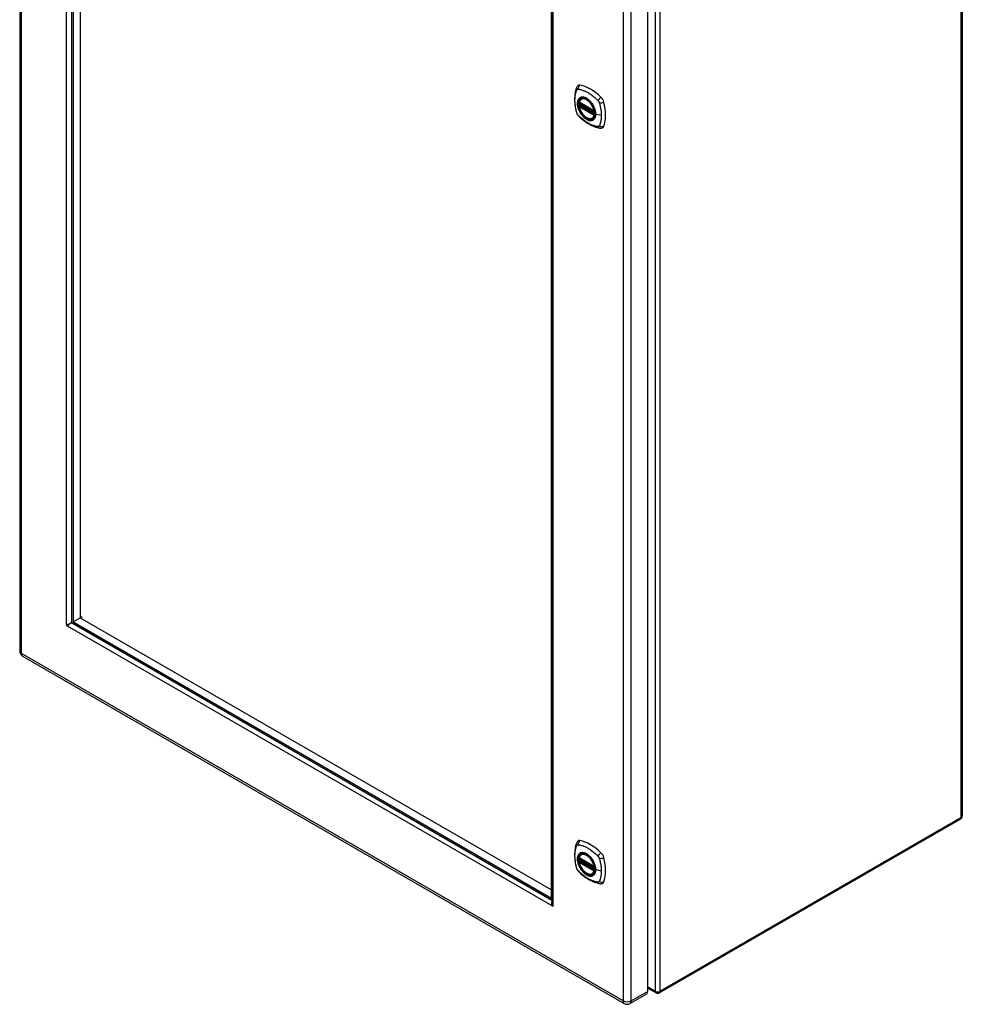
# Model space of a CAD drawing. Header units: inches. Extents: x 23 to 211, y 16 to 130.
# Tile 10 of 11: x 185 to 211, y 53 to 80. Entities that reach past the tile are written whole.
import ezdxf

# ---------------------------------------------------------------- set-up
doc = ezdxf.new("R2010")
doc.units = ezdxf.units.IN
doc.header["$MEASUREMENT"] = 0
doc.layers.add('Visible Edges(ANSI)', color=7, linetype='Continuous', lineweight=25)
doc.layers.add('Visible Tangent Edges(ANSI)', color=7, linetype='Continuous', lineweight=25)

msp = doc.modelspace()

# ---------------------------------------------------------------- linework, layer by layer
at = {"layer": 'Visible Edges(ANSI)'}
for p, q in [((184.859, 111.146), (184.859, 62.58)), ((186.299, 108.742), (186.299, 63.406)), ((186.341, 108.711), (186.341, 63.389)), ((186.536, 108.598), (186.536, 63.502)), ((210.998, 106.835), (210.998, 58.007)), ((202.271, 101.708), (202.271, 53.142)), ((199.604, 55.732), (199.604, 101.053)), ((199.616, 101.055), (199.616, 55.6)), ((200.433, 77.888), (200.443, 77.894)), ((200.377, 77.784), (200.791, 77.545)), ((200.377, 77.689), (200.39, 77.697)), ((200.396, 77.708), (200.396, 77.711)), ((200.402, 77.723), (200.442, 77.746)), ((200.746, 77.346), (200.756, 77.352)), ((186.299, 63.38), (186.303, 63.386)), ((186.319, 63.358), (186.311, 63.358)), ((186.334, 63.345), (199.61, 55.68)), ((186.341, 63.389), (186.536, 63.502)), ((186.341, 63.389), (199.604, 55.732)), ((186.536, 63.502), (186.591, 63.534)), ((186.536, 63.502), (199.604, 55.957)), ((184.94, 62.44), (201.625, 52.807)), ((210.948, 57.922), (202.603, 53.103)), ((200.377, 56.84), (200.791, 56.601)), ((200.402, 56.778), (200.442, 56.802)), ((200.433, 56.943), (200.443, 56.949)), ((200.377, 56.744), (200.39, 56.752)), ((200.396, 56.764), (200.396, 56.766)), ((200.746, 56.401), (200.756, 56.407)), ((199.645, 55.526), (199.621, 55.512)), ((202.271, 53.238), (202.504, 53.103)), ((202.237, 53.068), (201.786, 52.807))]:
    msp.add_line(p, q, dxfattribs=at)
at = {"layer": 'Visible Edges(ANSI)', "flags": 128}
for points in [[(200.299, 78.198), (200.292, 78.176), (200.285, 78.157), (200.28, 78.138), (200.275, 78.12), (200.271, 78.101), (200.267, 78.081), (200.259, 78.041), (200.254, 78.001), (200.25, 77.959), (200.247, 77.917), (200.246, 77.874), (200.247, 77.83), (200.25, 77.786), (200.254, 77.742), (200.259, 77.697), (200.266, 77.652), (200.274, 77.606), (200.284, 77.561), (200.289, 77.538), (200.292, 77.526), (200.296, 77.512)], [(200.337, 78.254), (200.324, 78.24), (200.314, 78.226), (200.306, 78.212), (200.299, 78.198)], [(200.371, 77.797), (200.375, 77.812), (200.38, 77.826), (200.387, 77.839), (200.394, 77.851), (200.402, 77.862), (200.412, 77.872), (200.422, 77.881), (200.433, 77.888)], [(200.686, 77.808), (200.704, 77.786), (200.722, 77.762), (200.739, 77.738), (200.754, 77.712), (200.769, 77.686), (200.782, 77.659), (200.793, 77.632), (200.803, 77.605)], [(200.746, 77.346), (200.734, 77.34), (200.722, 77.336), (200.71, 77.333), (200.696, 77.331), (200.683, 77.33), (200.669, 77.331), (200.655, 77.333), (200.64, 77.337), (200.626, 77.341), (200.611, 77.347), (200.596, 77.354), (200.582, 77.362), (200.567, 77.371), (200.552, 77.381), (200.538, 77.393), (200.524, 77.405), (200.51, 77.418), (200.497, 77.432), (200.484, 77.446), (200.471, 77.462), (200.459, 77.478), (200.447, 77.494), (200.436, 77.511), (200.426, 77.529), (200.416, 77.547), (200.407, 77.565), (200.399, 77.584), (200.392, 77.602), (200.385, 77.621), (200.38, 77.64), (200.375, 77.658), (200.371, 77.676)], [(200.39, 77.697), (200.393, 77.699), (200.395, 77.702), (200.396, 77.706), (200.396, 77.708)], [(200.296, 77.512), (200.3, 77.498), (200.306, 77.485), (200.311, 77.473), (200.318, 77.46), (200.325, 77.449), (200.333, 77.437), (200.342, 77.426), (200.352, 77.416)], [(200.352, 77.416), (200.362, 77.406), (200.371, 77.397), (200.388, 77.38), (200.422, 77.35), (200.458, 77.32), (200.493, 77.291), (200.53, 77.264), (200.566, 77.238), (200.603, 77.214), (200.64, 77.192), (200.678, 77.171), (200.716, 77.152), (200.754, 77.135), (200.792, 77.119), (200.83, 77.105), (200.868, 77.094), (200.907, 77.084), (200.926, 77.08), (200.936, 77.078), (200.947, 77.076)], [(200.947, 77.076), (200.963, 77.074), (200.979, 77.074), (200.997, 77.076), (201.015, 77.08)], [(186.163, 63.313), (186.168, 63.314), (186.173, 63.314), (186.178, 63.315), (186.183, 63.316), (186.189, 63.317), (186.195, 63.318), (186.201, 63.32), (186.207, 63.322), (186.213, 63.324), (186.219, 63.326), (186.225, 63.328), (186.232, 63.331), (186.238, 63.334), (186.244, 63.337), (186.25, 63.34), (186.256, 63.344), (186.262, 63.348), (186.268, 63.352), (186.274, 63.356), (186.279, 63.36), (186.284, 63.365), (186.289, 63.37), (186.294, 63.375), (186.299, 63.38)], [(186.311, 63.358), (186.305, 63.356), (186.298, 63.355), (186.291, 63.353), (186.285, 63.351), (186.278, 63.348), (186.272, 63.345), (186.265, 63.342), (186.259, 63.339), (186.253, 63.336), (186.247, 63.332), (186.241, 63.328), (186.236, 63.324), (186.23, 63.32), (186.225, 63.316), (186.22, 63.312), (186.215, 63.307), (186.211, 63.303), (186.206, 63.299), (186.202, 63.294), (186.199, 63.29), (186.195, 63.286), (186.192, 63.282), (186.189, 63.277), (186.186, 63.273)], [(186.159, 63.313), (186.159, 63.313), (186.159, 63.313), (186.159, 63.313), (186.159, 63.313), (186.159, 63.313), (186.159, 63.313), (186.16, 63.313), (186.16, 63.313), (186.16, 63.313), (186.16, 63.313), (186.16, 63.313), (186.161, 63.313), (186.161, 63.313), (186.161, 63.313), (186.161, 63.313), (186.162, 63.313), (186.162, 63.313), (186.162, 63.313), (186.162, 63.313), (186.162, 63.313), (186.163, 63.313), (186.163, 63.313), (186.163, 63.313), (186.163, 63.313)], [(186.186, 63.273), (186.186, 63.273), (186.186, 63.273), (186.186, 63.273), (186.186, 63.273), (186.186, 63.273), (186.185, 63.273), (186.185, 63.273), (186.185, 63.272), (186.185, 63.272), (186.185, 63.272), (186.185, 63.272), (186.185, 63.272), (186.184, 63.271), (186.184, 63.271), (186.184, 63.271), (186.184, 63.271), (186.184, 63.271), (186.184, 63.271), (186.184, 63.271), (186.184, 63.27), (186.183, 63.27), (186.183, 63.27), (186.183, 63.27), (186.183, 63.27)], [(200.299, 57.253), (200.292, 57.232), (200.285, 57.212), (200.28, 57.193), (200.275, 57.175), (200.271, 57.156), (200.267, 57.137), (200.259, 57.097), (200.254, 57.056), (200.25, 57.014), (200.247, 56.972), (200.246, 56.929), (200.247, 56.886), (200.25, 56.842), (200.254, 56.797), (200.259, 56.752), (200.266, 56.707), (200.274, 56.661), (200.284, 56.616), (200.289, 56.593), (200.292, 56.581), (200.296, 56.567)], [(200.337, 57.309), (200.324, 57.296), (200.314, 57.281), (200.306, 57.267), (200.299, 57.253)], [(200.371, 56.853), (200.375, 56.867), (200.38, 56.881), (200.387, 56.894), (200.394, 56.907), (200.402, 56.918), (200.412, 56.927), (200.422, 56.936), (200.433, 56.943)], [(200.686, 56.863), (200.704, 56.841), (200.722, 56.818), (200.739, 56.793), (200.754, 56.768), (200.769, 56.741), (200.782, 56.715), (200.793, 56.687), (200.803, 56.66)], [(200.296, 56.567), (200.3, 56.554), (200.306, 56.541), (200.311, 56.528), (200.318, 56.516), (200.325, 56.504), (200.333, 56.492), (200.342, 56.481), (200.352, 56.471)], [(200.746, 56.401), (200.734, 56.396), (200.722, 56.391), (200.71, 56.388), (200.696, 56.386), (200.683, 56.386), (200.669, 56.386), (200.655, 56.389), (200.64, 56.392), (200.626, 56.397), (200.611, 56.402), (200.596, 56.409), (200.582, 56.417), (200.567, 56.427), (200.552, 56.437), (200.538, 56.448), (200.524, 56.46), (200.51, 56.473), (200.497, 56.487), (200.484, 56.502), (200.471, 56.517), (200.459, 56.533), (200.447, 56.55), (200.436, 56.567), (200.426, 56.584), (200.416, 56.602), (200.407, 56.62), (200.399, 56.639), (200.392, 56.657), (200.385, 56.676), (200.38, 56.695), (200.375, 56.713), (200.371, 56.732)], [(200.39, 56.752), (200.393, 56.754), (200.395, 56.757), (200.396, 56.761), (200.396, 56.764)], [(200.352, 56.471), (200.362, 56.461), (200.371, 56.452), (200.388, 56.435), (200.422, 56.405), (200.458, 56.375), (200.493, 56.346), (200.53, 56.319), (200.566, 56.293), (200.603, 56.269), (200.64, 56.247), (200.678, 56.226), (200.716, 56.207), (200.754, 56.19), (200.792, 56.174), (200.83, 56.161), (200.868, 56.149), (200.907, 56.139), (200.926, 56.135), (200.936, 56.133), (200.947, 56.131)], [(200.947, 56.131), (200.963, 56.129), (200.979, 56.129), (200.997, 56.131), (201.015, 56.136)], [(199.618, 55.518), (199.617, 55.523), (199.616, 55.527), (199.615, 55.531), (199.614, 55.535), (199.613, 55.54), (199.612, 55.544), (199.612, 55.549), (199.611, 55.553), (199.611, 55.558), (199.611, 55.562), (199.611, 55.567), (199.611, 55.571), (199.611, 55.575), (199.611, 55.58), (199.611, 55.584), (199.611, 55.589), (199.612, 55.593), (199.612, 55.597), (199.613, 55.602), (199.613, 55.606), (199.614, 55.61), (199.615, 55.614), (199.615, 55.618), (199.616, 55.622)], [(199.616, 55.6), (199.616, 55.597), (199.617, 55.594), (199.617, 55.591), (199.617, 55.588), (199.617, 55.585), (199.618, 55.582), (199.619, 55.579), (199.619, 55.576), (199.62, 55.573), (199.621, 55.57), (199.622, 55.568), (199.623, 55.565), (199.624, 55.562), (199.625, 55.559), (199.626, 55.556), (199.628, 55.553), (199.629, 55.55), (199.631, 55.548), (199.632, 55.545), (199.634, 55.542), (199.636, 55.539), (199.637, 55.537), (199.639, 55.534), (199.641, 55.532)], [(199.621, 55.512), (199.621, 55.512), (199.621, 55.512), (199.621, 55.512), (199.621, 55.513), (199.62, 55.513), (199.62, 55.513), (199.62, 55.513), (199.62, 55.514), (199.62, 55.514), (199.62, 55.514), (199.62, 55.515), (199.619, 55.515), (199.619, 55.515), (199.619, 55.516), (199.619, 55.516), (199.619, 55.516), (199.619, 55.517), (199.619, 55.517), (199.619, 55.517), (199.619, 55.518), (199.618, 55.518), (199.618, 55.518), (199.618, 55.518), (199.618, 55.518)], [(199.641, 55.532), (199.641, 55.531), (199.642, 55.531), (199.642, 55.531), (199.642, 55.531), (199.642, 55.531), (199.642, 55.531), (199.642, 55.53), (199.643, 55.53), (199.643, 55.53), (199.643, 55.529), (199.643, 55.529), (199.643, 55.529), (199.644, 55.528), (199.644, 55.528), (199.644, 55.528), (199.644, 55.528), (199.644, 55.527), (199.645, 55.527), (199.645, 55.527), (199.645, 55.527), (199.645, 55.527), (199.645, 55.526), (199.645, 55.526), (199.645, 55.526)]]:
    msp.add_lwpolyline(points, dxfattribs=at)
at = {"layer": 'Visible Edges(ANSI)'}
for centre, radius, start, end in [((200.382, 77.795), 0.0118, 166.5554, 240), ((200.382, 77.679), 0.0118, 120, 190.611), ((200.407, 77.713), 0.0118, 120, 187.8283), ((200.796, 77.556), 0.0118, 240, 282.6344), ((185.02, 62.58), 0.161, 180, 240), ((210.899, 58.007), 0.099, 300, 0), ((200.382, 56.85), 0.0118, 166.5554, 240), ((200.407, 56.768), 0.0118, 120, 187.8283), ((200.382, 56.734), 0.0118, 120, 190.611), ((200.796, 56.611), 0.0118, 240, 282.6344), ((202.554, 53.189), 0.099, 240, 300), ((201.705, 52.947), 0.161, 240, 300)]:
    msp.add_arc(centre, radius, start, end, dxfattribs=at)
for centre, major_axis, start_param, end_param in [((200.436, 78.108), (-0.089, 0.153), 5.825423, 6.408181), ((200.687, 77.111), (-0.64, 1.108), 5.170151, 5.825423), ((200.582, 77.613), (0.157, -0.273), 2.363977, 7.060801), ((200.938, 77.818), (0.089, -0.153), 1.113034, 2.028558), ((200.2, 77.955), (-0.64, 1.108), 3.599355, 4.254627), ((200.938, 77.239), (0.089, -0.153), 6.158189, 6.740947), ((186.334, 63.386), (0.025, -0.0433), 3.926991, 5.497787), ((186.173, 63.293), (0.0125, -0.0217), 3.335883, 6.088895), ((186.221, 63.321), (0.0125, -0.0217), 4.359814, 5.064964), ((200.436, 57.163), (-0.089, 0.153), 5.825423, 6.408181), ((200.687, 56.166), (-0.64, 1.108), 5.170151, 5.825423), ((200.582, 56.668), (0.157, -0.273), 2.363977, 7.060801), ((200.938, 56.874), (0.089, -0.153), 1.113034, 2.028558), ((200.2, 57.01), (-0.64, 1.108), 3.599355, 4.254627), ((200.938, 56.294), (0.089, -0.153), 6.158189, 6.740947), ((199.61, 55.721), (0.025, -0.0433), 5.497787, 5.67031), ((199.631, 55.523), (0.0125, -0.0217), 4.90668, 7.659691), ((202.157, 53.207), (0.081, -0.139), 0, 0.785398)]:
    msp.add_ellipse(centre, major_axis=major_axis, ratio=0.57735, start_param=start_param, end_param=end_param, dxfattribs=at)
for centre in [(200.579, 77.611), (200.579, 56.666)]:
    msp.add_ellipse(centre, major_axis=(-0.16, 0.277), ratio=0.57735, dxfattribs=at)
at = {"layer": 'Visible Tangent Edges(ANSI)'}
for p, q in [((184.906, 62.514), (184.906, 111.08)), ((186.159, 63.313), (186.159, 108.835)), ((186.299, 108.749), (186.299, 63.38)), ((210.969, 57.967), (210.969, 106.795)), ((202.484, 101.977), (202.484, 53.149)), ((202.624, 53.149), (202.624, 101.977)), ((201.591, 101.447), (201.591, 52.881)), ((201.819, 52.881), (201.819, 101.447)), ((199.645, 101.049), (199.645, 55.526)), ((200.788, 77.551), (200.374, 77.79)), ((200.374, 77.674), (200.788, 77.435)), ((200.382, 77.688), (200.394, 77.695)), ((200.796, 77.449), (200.382, 77.688)), ((200.394, 77.695), (200.804, 77.458)), ((200.805, 77.475), (200.402, 77.708)), ((200.407, 77.722), (200.446, 77.744)), ((200.805, 77.493), (200.407, 77.722)), ((200.803, 77.453), (200.796, 77.449)), ((200.987, 77.425), (200.83, 77.465)), ((186.311, 63.358), (199.616, 55.676)), ((199.621, 55.512), (186.183, 63.27)), ((201.591, 52.881), (184.906, 62.514)), ((210.969, 57.967), (202.624, 53.149)), ((200.788, 56.606), (200.374, 56.845)), ((200.407, 56.777), (200.446, 56.8)), ((200.805, 56.548), (200.407, 56.777)), ((200.374, 56.729), (200.788, 56.49)), ((200.382, 56.744), (200.394, 56.75)), ((200.796, 56.505), (200.382, 56.744)), ((200.394, 56.75), (200.804, 56.513)), ((200.805, 56.53), (200.402, 56.763)), ((200.803, 56.509), (200.796, 56.505)), ((200.987, 56.48), (200.83, 56.52)), ((199.642, 55.53), (199.618, 55.518)), ((202.484, 53.149), (202.271, 53.272)), ((201.819, 52.881), (202.271, 53.142))]:
    msp.add_line(p, q, dxfattribs=at)
at = {"layer": 'Visible Tangent Edges(ANSI)', "flags": 128}
for points in [[(200.31, 77.497), (200.3, 77.531), (200.293, 77.56), (200.286, 77.59), (200.28, 77.619), (200.274, 77.649), (200.27, 77.678), (200.266, 77.707), (200.262, 77.735), (200.26, 77.764), (200.258, 77.792), (200.257, 77.819), (200.256, 77.847), (200.257, 77.873), (200.258, 77.9), (200.26, 77.925), (200.262, 77.95), (200.266, 77.975), (200.27, 77.999), (200.274, 78.022), (200.28, 78.045), (200.286, 78.068), (200.293, 78.089), (200.3, 78.11), (200.31, 78.132)], [(200.31, 78.132), (200.311, 78.134), (200.312, 78.135), (200.313, 78.137), (200.314, 78.139), (200.315, 78.14), (200.316, 78.141), (200.318, 78.143), (200.319, 78.144), (200.32, 78.145), (200.322, 78.146), (200.323, 78.147), (200.325, 78.148), (200.326, 78.149), (200.328, 78.15), (200.329, 78.15), (200.331, 78.151), (200.333, 78.152), (200.335, 78.152), (200.336, 78.152), (200.338, 78.153), (200.34, 78.153), (200.342, 78.153), (200.344, 78.153), (200.346, 78.153)], [(200.346, 78.153), (200.37, 78.151), (200.392, 78.147), (200.414, 78.142), (200.437, 78.136), (200.459, 78.129), (200.482, 78.122), (200.505, 78.113), (200.528, 78.104), (200.552, 78.094), (200.575, 78.083), (200.598, 78.071), (200.622, 78.058), (200.645, 78.044), (200.668, 78.029), (200.691, 78.013), (200.714, 77.997), (200.737, 77.979), (200.76, 77.961), (200.783, 77.942), (200.806, 77.923), (200.828, 77.903), (200.85, 77.882), (200.872, 77.861), (200.895, 77.836)], [(200.383, 77.908), (200.374, 77.9), (200.366, 77.891), (200.359, 77.881), (200.352, 77.87), (200.346, 77.859), (200.34, 77.846), (200.336, 77.833), (200.332, 77.819), (200.329, 77.804), (200.327, 77.789), (200.326, 77.773), (200.325, 77.756), (200.326, 77.739), (200.327, 77.721), (200.329, 77.704), (200.332, 77.686), (200.336, 77.667), (200.34, 77.648), (200.346, 77.63), (200.352, 77.611), (200.359, 77.592), (200.366, 77.573), (200.374, 77.555), (200.383, 77.537)], [(200.827, 77.467), (200.822, 77.409), (200.805, 77.36), (200.777, 77.323), (200.741, 77.299), (200.697, 77.289), (200.647, 77.294), (200.595, 77.314), (200.541, 77.348), (200.49, 77.393), (200.442, 77.449), (200.4, 77.511), (200.368, 77.579), (200.344, 77.648), (200.331, 77.715), (200.33, 77.778), (200.34, 77.832), (200.361, 77.877), (200.392, 77.909), (200.431, 77.928), (200.478, 77.932), (200.529, 77.921), (200.582, 77.896), (200.635, 77.858), (200.685, 77.808)], [(200.417, 77.927), (200.415, 77.927), (200.414, 77.926), (200.412, 77.926), (200.411, 77.925), (200.409, 77.924), (200.408, 77.924), (200.406, 77.923), (200.405, 77.922), (200.403, 77.921), (200.402, 77.921), (200.401, 77.92), (200.399, 77.919), (200.398, 77.918), (200.396, 77.917), (200.395, 77.917), (200.394, 77.916), (200.392, 77.915), (200.391, 77.914), (200.39, 77.913), (200.388, 77.912), (200.387, 77.911), (200.386, 77.91), (200.385, 77.909), (200.383, 77.908)], [(200.738, 77.742), (200.727, 77.758), (200.715, 77.775), (200.703, 77.791), (200.69, 77.806), (200.677, 77.821), (200.663, 77.835), (200.649, 77.848), (200.636, 77.861), (200.621, 77.872), (200.607, 77.883), (200.592, 77.893), (200.578, 77.902), (200.563, 77.91), (200.549, 77.917), (200.534, 77.923), (200.52, 77.927), (200.506, 77.931), (200.492, 77.934), (200.478, 77.935), (200.465, 77.936), (200.452, 77.935), (200.44, 77.934), (200.428, 77.931), (200.417, 77.927)], [(200.895, 77.836), (200.896, 77.835), (200.897, 77.833), (200.898, 77.832), (200.899, 77.831), (200.9, 77.83), (200.901, 77.829), (200.902, 77.828), (200.903, 77.827), (200.904, 77.825), (200.905, 77.824), (200.906, 77.823), (200.907, 77.822), (200.908, 77.82), (200.909, 77.819), (200.91, 77.818), (200.91, 77.817), (200.911, 77.815), (200.912, 77.814), (200.913, 77.813), (200.914, 77.811), (200.915, 77.81), (200.915, 77.809), (200.916, 77.808), (200.917, 77.806)], [(200.917, 77.806), (200.918, 77.805), (200.918, 77.804), (200.919, 77.802), (200.92, 77.801), (200.921, 77.799), (200.921, 77.798), (200.922, 77.797), (200.923, 77.795), (200.923, 77.794), (200.924, 77.793), (200.925, 77.791), (200.925, 77.79), (200.926, 77.788), (200.926, 77.787), (200.927, 77.786), (200.928, 77.784), (200.928, 77.783), (200.929, 77.781), (200.929, 77.78), (200.93, 77.779), (200.93, 77.777), (200.931, 77.776), (200.931, 77.774), (200.932, 77.773)], [(200.383, 77.537), (200.385, 77.534), (200.386, 77.532), (200.387, 77.529), (200.388, 77.527), (200.39, 77.524), (200.391, 77.522), (200.392, 77.519), (200.394, 77.517), (200.395, 77.515), (200.396, 77.512), (200.398, 77.51), (200.399, 77.507), (200.401, 77.505), (200.402, 77.503), (200.403, 77.5), (200.405, 77.498), (200.406, 77.495), (200.408, 77.493), (200.409, 77.491), (200.411, 77.488), (200.412, 77.486), (200.414, 77.484), (200.415, 77.481), (200.417, 77.479)], [(200.39, 77.697), (200.39, 77.697), (200.39, 77.697), (200.39, 77.697), (200.39, 77.697), (200.39, 77.697), (200.39, 77.697), (200.39, 77.697), (200.39, 77.697), (200.39, 77.697), (200.39, 77.697), (200.39, 77.697), (200.39, 77.697), (200.39, 77.697), (200.39, 77.697), (200.39, 77.697), (200.39, 77.697), (200.39, 77.697), (200.39, 77.697), (200.39, 77.697), (200.39, 77.697), (200.39, 77.697), (200.39, 77.697), (200.39, 77.697), (200.39, 77.697)], [(200.39, 77.697), (200.39, 77.697), (200.39, 77.697), (200.39, 77.697), (200.39, 77.697), (200.39, 77.697), (200.39, 77.696), (200.39, 77.696), (200.39, 77.696), (200.39, 77.696), (200.39, 77.696), (200.391, 77.696), (200.391, 77.696), (200.391, 77.696), (200.391, 77.696), (200.391, 77.696), (200.391, 77.696), (200.391, 77.696), (200.391, 77.696), (200.391, 77.696), (200.392, 77.696), (200.392, 77.696), (200.392, 77.696), (200.392, 77.696), (200.392, 77.696)], [(200.392, 77.696), (200.392, 77.695), (200.392, 77.695), (200.393, 77.695), (200.393, 77.695), (200.393, 77.695), (200.393, 77.695), (200.393, 77.695), (200.393, 77.695), (200.393, 77.695), (200.393, 77.695), (200.393, 77.695), (200.393, 77.695), (200.393, 77.695), (200.393, 77.695), (200.393, 77.695), (200.393, 77.695), (200.393, 77.695), (200.393, 77.695), (200.394, 77.695), (200.394, 77.695), (200.394, 77.695), (200.394, 77.695), (200.394, 77.695), (200.394, 77.695)], [(200.396, 77.71), (200.396, 77.71), (200.396, 77.71), (200.396, 77.71), (200.396, 77.71), (200.396, 77.71), (200.396, 77.71), (200.396, 77.71), (200.396, 77.709), (200.396, 77.709), (200.396, 77.709), (200.396, 77.709), (200.396, 77.709), (200.396, 77.709), (200.396, 77.709), (200.396, 77.709), (200.396, 77.709), (200.396, 77.709), (200.396, 77.709), (200.396, 77.709), (200.396, 77.709), (200.396, 77.709), (200.396, 77.709), (200.396, 77.709), (200.396, 77.708)], [(200.399, 77.709), (200.399, 77.709), (200.399, 77.709), (200.399, 77.709), (200.398, 77.709), (200.398, 77.71), (200.398, 77.71), (200.398, 77.71), (200.398, 77.71), (200.398, 77.71), (200.397, 77.71), (200.397, 77.71), (200.397, 77.71), (200.397, 77.71), (200.397, 77.71), (200.397, 77.71), (200.397, 77.71), (200.397, 77.71), (200.397, 77.71), (200.396, 77.71), (200.396, 77.71), (200.396, 77.71), (200.396, 77.71), (200.396, 77.71), (200.396, 77.71)], [(200.402, 77.708), (200.402, 77.708), (200.402, 77.708), (200.402, 77.708), (200.402, 77.708), (200.401, 77.708), (200.401, 77.708), (200.401, 77.708), (200.401, 77.708), (200.401, 77.708), (200.401, 77.708), (200.401, 77.708), (200.401, 77.708), (200.4, 77.709), (200.4, 77.709), (200.4, 77.709), (200.4, 77.709), (200.4, 77.709), (200.4, 77.709), (200.4, 77.709), (200.4, 77.709), (200.4, 77.709), (200.399, 77.709), (200.399, 77.709), (200.399, 77.709)], [(200.772, 77.684), (200.77, 77.686), (200.769, 77.689), (200.768, 77.691), (200.767, 77.694), (200.765, 77.696), (200.764, 77.699), (200.763, 77.701), (200.761, 77.704), (200.76, 77.706), (200.759, 77.708), (200.757, 77.711), (200.756, 77.713), (200.754, 77.716), (200.753, 77.718), (200.752, 77.72), (200.75, 77.723), (200.749, 77.725), (200.747, 77.728), (200.746, 77.73), (200.744, 77.732), (200.743, 77.735), (200.741, 77.737), (200.74, 77.739), (200.738, 77.742)], [(200.83, 77.465), (200.83, 77.473), (200.83, 77.482), (200.829, 77.49), (200.828, 77.499), (200.828, 77.508), (200.826, 77.517), (200.825, 77.526), (200.823, 77.535), (200.822, 77.544), (200.82, 77.554), (200.817, 77.563), (200.815, 77.572), (200.813, 77.581), (200.81, 77.591), (200.807, 77.6), (200.804, 77.61), (200.8, 77.619), (200.797, 77.628), (200.793, 77.638), (200.789, 77.647), (200.785, 77.656), (200.781, 77.666), (200.776, 77.675), (200.772, 77.684)], [(200.803, 77.605), (200.805, 77.599), (200.807, 77.593), (200.809, 77.587), (200.81, 77.581), (200.812, 77.575), (200.814, 77.569), (200.815, 77.563), (200.816, 77.557), (200.818, 77.552), (200.819, 77.546), (200.82, 77.54), (200.821, 77.534), (200.822, 77.528), (200.823, 77.522), (200.824, 77.517), (200.825, 77.511), (200.825, 77.505), (200.826, 77.5), (200.826, 77.494), (200.827, 77.489), (200.827, 77.483), (200.827, 77.478), (200.827, 77.472), (200.827, 77.467)], [(200.932, 77.773), (200.938, 77.755), (200.942, 77.74), (200.945, 77.725), (200.949, 77.71), (200.953, 77.696), (200.956, 77.681), (200.959, 77.666), (200.962, 77.651), (200.965, 77.637), (200.968, 77.622), (200.971, 77.608), (200.973, 77.593), (200.975, 77.579), (200.977, 77.564), (200.979, 77.55), (200.981, 77.536), (200.982, 77.522), (200.983, 77.508), (200.985, 77.494), (200.985, 77.48), (200.986, 77.466), (200.987, 77.452), (200.987, 77.438), (200.987, 77.425)], [(200.346, 77.435), (200.344, 77.437), (200.342, 77.439), (200.34, 77.441), (200.338, 77.444), (200.336, 77.446), (200.335, 77.449), (200.333, 77.451), (200.331, 77.454), (200.33, 77.456), (200.328, 77.459), (200.326, 77.462), (200.325, 77.464), (200.323, 77.467), (200.322, 77.47), (200.32, 77.472), (200.319, 77.475), (200.318, 77.478), (200.316, 77.481), (200.315, 77.483), (200.314, 77.486), (200.313, 77.489), (200.312, 77.492), (200.311, 77.495), (200.31, 77.497)], [(200.895, 77.117), (200.872, 77.12), (200.85, 77.124), (200.828, 77.129), (200.806, 77.135), (200.783, 77.142), (200.76, 77.149), (200.737, 77.158), (200.714, 77.167), (200.691, 77.178), (200.668, 77.189), (200.645, 77.201), (200.622, 77.214), (200.598, 77.228), (200.575, 77.243), (200.552, 77.258), (200.528, 77.275), (200.505, 77.292), (200.482, 77.31), (200.459, 77.329), (200.437, 77.348), (200.414, 77.368), (200.392, 77.389), (200.37, 77.41), (200.346, 77.435)], [(200.417, 77.479), (200.428, 77.462), (200.44, 77.446), (200.453, 77.43), (200.465, 77.414), (200.479, 77.4), (200.492, 77.386), (200.506, 77.372), (200.52, 77.36), (200.534, 77.349), (200.549, 77.338), (200.563, 77.328), (200.578, 77.319), (200.592, 77.311), (200.607, 77.304), (200.621, 77.298), (200.636, 77.293), (200.65, 77.29), (200.663, 77.287), (200.677, 77.285), (200.69, 77.285), (200.703, 77.285), (200.715, 77.287), (200.727, 77.289), (200.738, 77.293)], [(200.738, 77.293), (200.74, 77.294), (200.741, 77.294), (200.743, 77.295), (200.744, 77.296), (200.746, 77.296), (200.747, 77.297), (200.749, 77.298), (200.75, 77.298), (200.752, 77.299), (200.753, 77.3), (200.754, 77.301), (200.756, 77.301), (200.757, 77.302), (200.759, 77.303), (200.76, 77.304), (200.761, 77.305), (200.763, 77.306), (200.764, 77.307), (200.765, 77.307), (200.767, 77.308), (200.768, 77.309), (200.769, 77.31), (200.77, 77.311), (200.772, 77.312)], [(200.772, 77.312), (200.776, 77.316), (200.781, 77.32), (200.785, 77.325), (200.789, 77.329), (200.793, 77.334), (200.797, 77.339), (200.8, 77.345), (200.804, 77.35), (200.807, 77.356), (200.81, 77.362), (200.813, 77.368), (200.815, 77.375), (200.817, 77.381), (200.82, 77.388), (200.822, 77.395), (200.823, 77.402), (200.825, 77.409), (200.826, 77.417), (200.828, 77.424), (200.828, 77.432), (200.829, 77.44), (200.83, 77.448), (200.83, 77.456), (200.83, 77.465)], [(200.987, 77.425), (200.987, 77.411), (200.987, 77.398), (200.986, 77.385), (200.985, 77.372), (200.985, 77.359), (200.983, 77.346), (200.982, 77.333), (200.981, 77.321), (200.979, 77.308), (200.977, 77.296), (200.975, 77.284), (200.973, 77.272), (200.971, 77.26), (200.968, 77.248), (200.965, 77.237), (200.962, 77.225), (200.959, 77.214), (200.956, 77.203), (200.953, 77.192), (200.949, 77.181), (200.945, 77.171), (200.942, 77.16), (200.938, 77.15), (200.932, 77.138)], [(200.932, 77.138), (200.931, 77.137), (200.93, 77.135), (200.929, 77.133), (200.928, 77.132), (200.926, 77.13), (200.925, 77.129), (200.924, 77.128), (200.923, 77.127), (200.921, 77.125), (200.92, 77.124), (200.918, 77.123), (200.917, 77.122), (200.915, 77.122), (200.914, 77.121), (200.912, 77.12), (200.91, 77.119), (200.909, 77.119), (200.907, 77.118), (200.905, 77.118), (200.903, 77.118), (200.901, 77.117), (200.899, 77.117), (200.897, 77.117), (200.895, 77.117)], [(200.31, 56.553), (200.3, 56.586), (200.293, 56.615), (200.286, 56.645), (200.28, 56.675), (200.274, 56.704), (200.27, 56.733), (200.266, 56.762), (200.262, 56.791), (200.26, 56.819), (200.258, 56.847), (200.257, 56.875), (200.256, 56.902), (200.257, 56.928), (200.258, 56.955), (200.26, 56.98), (200.262, 57.006), (200.266, 57.03), (200.27, 57.054), (200.274, 57.078), (200.28, 57.101), (200.286, 57.123), (200.293, 57.145), (200.3, 57.166), (200.31, 57.187)], [(200.31, 57.187), (200.311, 57.189), (200.312, 57.191), (200.313, 57.192), (200.314, 57.194), (200.315, 57.195), (200.316, 57.197), (200.318, 57.198), (200.319, 57.199), (200.32, 57.2), (200.322, 57.201), (200.323, 57.202), (200.325, 57.203), (200.326, 57.204), (200.328, 57.205), (200.329, 57.206), (200.331, 57.206), (200.333, 57.207), (200.335, 57.207), (200.336, 57.208), (200.338, 57.208), (200.34, 57.208), (200.342, 57.208), (200.344, 57.208), (200.346, 57.208)], [(200.346, 57.208), (200.37, 57.206), (200.392, 57.202), (200.414, 57.197), (200.437, 57.191), (200.459, 57.185), (200.482, 57.177), (200.505, 57.169), (200.528, 57.159), (200.552, 57.149), (200.575, 57.138), (200.598, 57.126), (200.622, 57.113), (200.645, 57.099), (200.668, 57.084), (200.691, 57.068), (200.714, 57.052), (200.737, 57.035), (200.76, 57.017), (200.783, 56.998), (200.806, 56.978), (200.828, 56.958), (200.85, 56.937), (200.872, 56.916), (200.895, 56.891)], [(200.383, 56.963), (200.374, 56.955), (200.366, 56.946), (200.359, 56.937), (200.352, 56.926), (200.346, 56.914), (200.34, 56.901), (200.336, 56.888), (200.332, 56.874), (200.329, 56.859), (200.327, 56.844), (200.326, 56.828), (200.325, 56.811), (200.326, 56.794), (200.327, 56.777), (200.329, 56.759), (200.332, 56.741), (200.336, 56.722), (200.34, 56.704), (200.346, 56.685), (200.352, 56.666), (200.359, 56.647), (200.366, 56.629), (200.374, 56.61), (200.383, 56.592)], [(200.827, 56.522), (200.822, 56.464), (200.805, 56.415), (200.777, 56.378), (200.741, 56.354), (200.697, 56.344), (200.647, 56.35), (200.595, 56.37), (200.541, 56.403), (200.49, 56.448), (200.442, 56.504), (200.4, 56.567), (200.368, 56.634), (200.344, 56.703), (200.331, 56.77), (200.33, 56.833), (200.34, 56.888), (200.361, 56.932), (200.392, 56.965), (200.431, 56.983), (200.478, 56.987), (200.529, 56.976), (200.582, 56.951), (200.635, 56.913), (200.685, 56.863)], [(200.417, 56.983), (200.415, 56.982), (200.414, 56.981), (200.412, 56.981), (200.411, 56.98), (200.409, 56.979), (200.408, 56.979), (200.406, 56.978), (200.405, 56.977), (200.403, 56.977), (200.402, 56.976), (200.401, 56.975), (200.399, 56.974), (200.398, 56.974), (200.396, 56.973), (200.395, 56.972), (200.394, 56.971), (200.392, 56.97), (200.391, 56.969), (200.39, 56.968), (200.388, 56.967), (200.387, 56.966), (200.386, 56.965), (200.385, 56.964), (200.383, 56.963)], [(200.738, 56.797), (200.727, 56.814), (200.715, 56.83), (200.703, 56.846), (200.69, 56.862), (200.677, 56.876), (200.663, 56.89), (200.649, 56.904), (200.636, 56.916), (200.621, 56.928), (200.607, 56.938), (200.592, 56.948), (200.578, 56.957), (200.563, 56.965), (200.549, 56.972), (200.534, 56.978), (200.52, 56.983), (200.506, 56.986), (200.492, 56.989), (200.478, 56.991), (200.465, 56.991), (200.452, 56.991), (200.44, 56.989), (200.428, 56.986), (200.417, 56.983)], [(200.772, 56.739), (200.77, 56.742), (200.769, 56.744), (200.768, 56.747), (200.767, 56.749), (200.765, 56.751), (200.764, 56.754), (200.763, 56.756), (200.761, 56.759), (200.76, 56.761), (200.759, 56.764), (200.757, 56.766), (200.756, 56.768), (200.754, 56.771), (200.753, 56.773), (200.752, 56.776), (200.75, 56.778), (200.749, 56.78), (200.747, 56.783), (200.746, 56.785), (200.744, 56.787), (200.743, 56.79), (200.741, 56.792), (200.74, 56.794), (200.738, 56.797)], [(200.895, 56.891), (200.896, 56.89), (200.897, 56.889), (200.898, 56.888), (200.899, 56.886), (200.9, 56.885), (200.901, 56.884), (200.902, 56.883), (200.903, 56.882), (200.904, 56.881), (200.905, 56.879), (200.906, 56.878), (200.907, 56.877), (200.908, 56.876), (200.909, 56.874), (200.91, 56.873), (200.91, 56.872), (200.911, 56.871), (200.912, 56.869), (200.913, 56.868), (200.914, 56.867), (200.915, 56.865), (200.915, 56.864), (200.916, 56.863), (200.917, 56.861)], [(200.917, 56.861), (200.918, 56.86), (200.918, 56.859), (200.919, 56.857), (200.92, 56.856), (200.921, 56.855), (200.921, 56.853), (200.922, 56.852), (200.923, 56.851), (200.923, 56.849), (200.924, 56.848), (200.925, 56.846), (200.925, 56.845), (200.926, 56.844), (200.926, 56.842), (200.927, 56.841), (200.928, 56.839), (200.928, 56.838), (200.929, 56.837), (200.929, 56.835), (200.93, 56.834), (200.93, 56.832), (200.931, 56.831), (200.931, 56.829), (200.932, 56.828)], [(200.932, 56.828), (200.938, 56.81), (200.942, 56.795), (200.945, 56.78), (200.949, 56.766), (200.953, 56.751), (200.956, 56.736), (200.959, 56.721), (200.962, 56.707), (200.965, 56.692), (200.968, 56.677), (200.971, 56.663), (200.973, 56.648), (200.975, 56.634), (200.977, 56.619), (200.979, 56.605), (200.981, 56.591), (200.982, 56.577), (200.983, 56.563), (200.985, 56.549), (200.985, 56.535), (200.986, 56.521), (200.987, 56.507), (200.987, 56.494), (200.987, 56.48)], [(200.346, 56.49), (200.344, 56.492), (200.342, 56.494), (200.34, 56.497), (200.338, 56.499), (200.336, 56.502), (200.335, 56.504), (200.333, 56.506), (200.331, 56.509), (200.33, 56.512), (200.328, 56.514), (200.326, 56.517), (200.325, 56.519), (200.323, 56.522), (200.322, 56.525), (200.32, 56.528), (200.319, 56.53), (200.318, 56.533), (200.316, 56.536), (200.315, 56.539), (200.314, 56.541), (200.313, 56.544), (200.312, 56.547), (200.311, 56.55), (200.31, 56.553)], [(200.383, 56.592), (200.385, 56.589), (200.386, 56.587), (200.387, 56.584), (200.388, 56.582), (200.39, 56.58), (200.391, 56.577), (200.392, 56.575), (200.394, 56.572), (200.395, 56.57), (200.396, 56.567), (200.398, 56.565), (200.399, 56.563), (200.401, 56.56), (200.402, 56.558), (200.403, 56.555), (200.405, 56.553), (200.406, 56.551), (200.408, 56.548), (200.409, 56.546), (200.411, 56.544), (200.412, 56.541), (200.414, 56.539), (200.415, 56.537), (200.417, 56.534)], [(200.39, 56.752), (200.39, 56.752), (200.39, 56.752), (200.39, 56.752), (200.39, 56.752), (200.39, 56.752), (200.39, 56.752), (200.39, 56.752), (200.39, 56.752), (200.39, 56.752), (200.39, 56.752), (200.39, 56.752), (200.39, 56.752), (200.39, 56.752), (200.39, 56.752), (200.39, 56.752), (200.39, 56.752), (200.39, 56.752), (200.39, 56.752), (200.39, 56.752), (200.39, 56.752), (200.39, 56.752), (200.39, 56.752), (200.39, 56.752), (200.39, 56.752)], [(200.39, 56.752), (200.39, 56.752), (200.39, 56.752), (200.39, 56.752), (200.39, 56.752), (200.39, 56.752), (200.39, 56.752), (200.39, 56.752), (200.39, 56.752), (200.39, 56.752), (200.39, 56.752), (200.391, 56.751), (200.391, 56.751), (200.391, 56.751), (200.391, 56.751), (200.391, 56.751), (200.391, 56.751), (200.391, 56.751), (200.391, 56.751), (200.391, 56.751), (200.392, 56.751), (200.392, 56.751), (200.392, 56.751), (200.392, 56.751), (200.392, 56.751)], [(200.392, 56.751), (200.392, 56.751), (200.392, 56.751), (200.393, 56.751), (200.393, 56.751), (200.393, 56.751), (200.393, 56.751), (200.393, 56.751), (200.393, 56.751), (200.393, 56.751), (200.393, 56.751), (200.393, 56.75), (200.393, 56.75), (200.393, 56.75), (200.393, 56.75), (200.393, 56.75), (200.393, 56.75), (200.393, 56.75), (200.393, 56.75), (200.394, 56.75), (200.394, 56.75), (200.394, 56.75), (200.394, 56.75), (200.394, 56.75), (200.394, 56.75)], [(200.396, 56.765), (200.396, 56.765), (200.396, 56.765), (200.396, 56.765), (200.396, 56.765), (200.396, 56.765), (200.396, 56.765), (200.396, 56.765), (200.396, 56.765), (200.396, 56.765), (200.396, 56.765), (200.396, 56.765), (200.396, 56.764), (200.396, 56.764), (200.396, 56.764), (200.396, 56.764), (200.396, 56.764), (200.396, 56.764), (200.396, 56.764), (200.396, 56.764), (200.396, 56.764), (200.396, 56.764), (200.396, 56.764), (200.396, 56.764), (200.396, 56.764)], [(200.399, 56.764), (200.399, 56.765), (200.399, 56.765), (200.399, 56.765), (200.398, 56.765), (200.398, 56.765), (200.398, 56.765), (200.398, 56.765), (200.398, 56.765), (200.398, 56.765), (200.397, 56.765), (200.397, 56.765), (200.397, 56.765), (200.397, 56.765), (200.397, 56.765), (200.397, 56.765), (200.397, 56.765), (200.397, 56.765), (200.397, 56.765), (200.396, 56.765), (200.396, 56.765), (200.396, 56.765), (200.396, 56.765), (200.396, 56.765), (200.396, 56.765)], [(200.402, 56.763), (200.402, 56.763), (200.402, 56.763), (200.402, 56.763), (200.402, 56.763), (200.401, 56.763), (200.401, 56.763), (200.401, 56.763), (200.401, 56.763), (200.401, 56.764), (200.401, 56.764), (200.401, 56.764), (200.401, 56.764), (200.4, 56.764), (200.4, 56.764), (200.4, 56.764), (200.4, 56.764), (200.4, 56.764), (200.4, 56.764), (200.4, 56.764), (200.4, 56.764), (200.4, 56.764), (200.399, 56.764), (200.399, 56.764), (200.399, 56.764)], [(200.417, 56.534), (200.428, 56.517), (200.44, 56.501), (200.453, 56.485), (200.465, 56.47), (200.479, 56.455), (200.492, 56.441), (200.506, 56.428), (200.52, 56.415), (200.534, 56.404), (200.549, 56.393), (200.563, 56.383), (200.578, 56.374), (200.592, 56.366), (200.607, 56.359), (200.621, 56.354), (200.636, 56.349), (200.65, 56.345), (200.663, 56.342), (200.677, 56.34), (200.69, 56.34), (200.703, 56.34), (200.715, 56.342), (200.727, 56.345), (200.738, 56.348)], [(200.83, 56.52), (200.83, 56.528), (200.83, 56.537), (200.829, 56.546), (200.828, 56.554), (200.828, 56.563), (200.826, 56.572), (200.825, 56.581), (200.823, 56.59), (200.822, 56.6), (200.82, 56.609), (200.817, 56.618), (200.815, 56.627), (200.813, 56.637), (200.81, 56.646), (200.807, 56.655), (200.804, 56.665), (200.8, 56.674), (200.797, 56.684), (200.793, 56.693), (200.789, 56.702), (200.785, 56.712), (200.781, 56.721), (200.776, 56.73), (200.772, 56.739)], [(200.772, 56.368), (200.776, 56.371), (200.781, 56.376), (200.785, 56.38), (200.789, 56.385), (200.793, 56.39), (200.797, 56.395), (200.8, 56.4), (200.804, 56.406), (200.807, 56.411), (200.81, 56.417), (200.813, 56.423), (200.815, 56.43), (200.817, 56.436), (200.82, 56.443), (200.822, 56.45), (200.823, 56.457), (200.825, 56.464), (200.826, 56.472), (200.828, 56.48), (200.828, 56.487), (200.829, 56.495), (200.83, 56.503), (200.83, 56.512), (200.83, 56.52)], [(200.803, 56.66), (200.805, 56.654), (200.807, 56.648), (200.809, 56.642), (200.81, 56.636), (200.812, 56.63), (200.814, 56.624), (200.815, 56.619), (200.816, 56.613), (200.818, 56.607), (200.819, 56.601), (200.82, 56.595), (200.821, 56.589), (200.822, 56.583), (200.823, 56.578), (200.824, 56.572), (200.825, 56.566), (200.825, 56.561), (200.826, 56.555), (200.826, 56.549), (200.827, 56.544), (200.827, 56.538), (200.827, 56.533), (200.827, 56.527), (200.827, 56.522)], [(200.895, 56.173), (200.872, 56.175), (200.85, 56.179), (200.828, 56.184), (200.806, 56.19), (200.783, 56.197), (200.76, 56.204), (200.737, 56.213), (200.714, 56.222), (200.691, 56.233), (200.668, 56.244), (200.645, 56.256), (200.622, 56.269), (200.598, 56.283), (200.575, 56.298), (200.552, 56.314), (200.528, 56.33), (200.505, 56.347), (200.482, 56.365), (200.459, 56.384), (200.437, 56.403), (200.414, 56.423), (200.392, 56.444), (200.37, 56.465), (200.346, 56.49)], [(200.738, 56.348), (200.74, 56.349), (200.741, 56.35), (200.743, 56.35), (200.744, 56.351), (200.746, 56.351), (200.747, 56.352), (200.749, 56.353), (200.75, 56.354), (200.752, 56.354), (200.753, 56.355), (200.754, 56.356), (200.756, 56.357), (200.757, 56.357), (200.759, 56.358), (200.76, 56.359), (200.761, 56.36), (200.763, 56.361), (200.764, 56.362), (200.765, 56.363), (200.767, 56.364), (200.768, 56.365), (200.769, 56.366), (200.77, 56.367), (200.772, 56.368)], [(200.987, 56.48), (200.987, 56.467), (200.987, 56.453), (200.986, 56.44), (200.985, 56.427), (200.985, 56.414), (200.983, 56.401), (200.982, 56.389), (200.981, 56.376), (200.979, 56.364), (200.977, 56.351), (200.975, 56.339), (200.973, 56.327), (200.971, 56.315), (200.968, 56.304), (200.965, 56.292), (200.962, 56.281), (200.959, 56.269), (200.956, 56.258), (200.953, 56.247), (200.949, 56.236), (200.945, 56.226), (200.942, 56.215), (200.938, 56.205), (200.932, 56.193)], [(200.932, 56.193), (200.931, 56.192), (200.93, 56.19), (200.929, 56.189), (200.928, 56.187), (200.926, 56.186), (200.925, 56.184), (200.924, 56.183), (200.923, 56.182), (200.921, 56.181), (200.92, 56.18), (200.918, 56.179), (200.917, 56.178), (200.915, 56.177), (200.914, 56.176), (200.912, 56.175), (200.91, 56.175), (200.909, 56.174), (200.907, 56.174), (200.905, 56.173), (200.903, 56.173), (200.901, 56.173), (200.899, 56.173), (200.897, 56.173), (200.895, 56.173)]]:
    msp.add_lwpolyline(points, dxfattribs=at)
at = {"layer": 'Visible Tangent Edges(ANSI)'}
for centre, major_axis, ratio, start_param, end_param in [((200.41, 78.156), (-0.11, 0.042), 0.704518, 0, 0.765179), ((200.437, 78.171), (-0.027, -0.115), 0.753705, 3.902663, 5.039934), ((200.581, 77.612), (-0.173, 0.3), 0.57735, 5.055237, 10.652726), ((200.382, 77.795), (-0.0115, 0.0027), 0.697177, 0, 0.936254), ((200.581, 77.612), (-0.151, 0.261), 0.57735, 4.164956, 6.830618), ((200.589, 77.617), (-0.156, 0.271), 0.57735, 6.166197, 6.283185), ((200.966, 77.865), (-0.0787, -0.088), 0.341266, 4.200572, 5.337843), ((200.993, 77.819), (0.116, 0.024), 0.341266, 4.086935, 5.224206), ((200.382, 77.679), (-0.0116, -0.0022), 0.424984, 0, 0.691657), ((200.382, 77.795), (-0.0059, -0.0102), 0.57735, 5.497787, 6.283185), ((200.382, 77.679), (-0.0059, -0.0102), 0.57735, 3.926991, 5.497787), ((200.581, 77.612), (0.151, -0.261), 0.57735, 4.164956, 6.830618), ((200.382, 77.679), (-0.0059, 0.0102), 0.57735, 5.497787, 6.283185), ((200.385, 77.707), (0.0018, -0.0117), 0.983841, 0.332621, 1.648576), ((200.391, 77.706), (0.0039, 0.0112), 0.653911, 3.808835, 5.235416), ((200.394, 77.704), (0.0059, 0.0102), 0.57735, 3.926991, 5.335914), ((200.407, 77.713), (-0.0117, -0.0016), 0.470841, 0, 0.203742), ((200.407, 77.713), (-0.0059, -0.0102), 0.57735, 3.926991, 5.351326), ((200.407, 77.713), (-0.0059, 0.0102), 0.57735, 5.497787, 6.283185), ((200.796, 77.556), (-0.0059, -0.0102), 0.57735, 5.497787, 6.283185), ((200.796, 77.556), (-0.0116, -0.0022), 0.424984, 0.691657, 1.603666), ((200.41, 77.544), (-0.114, -0.032), 0.390453, 0, 0.392125), ((200.437, 77.498), (-0.0849, -0.0822), 0.390453, 5.89106, 6.283185), ((200.589, 77.617), (0.156, -0.271), 0.57735, 0, 0.116988), ((200.796, 77.44), (0.0059, 0.0102), 0.57735, 0.785398, 2.356194), ((200.796, 77.44), (0.0115, -0.0027), 0.697177, 4.077847, 5.160757), ((200.796, 77.44), (0.0059, -0.0102), 0.57735, 1.624298, 2.356194), ((200.832, 77.467), (-0.00492, 0), 0.57735, 0.141897, 1.156289), ((200.966, 77.192), (-0.019, -0.117), 0.704518, 5.518007, 6.283185), ((200.993, 77.208), (0.113, -0.035), 0.753705, 4.384844, 5.522115), ((186.251, 63.337), (0.031, -0.0537), 0.57735, 4.606743, 4.80669), ((186.273, 63.35), (-0.0155, 0.0268), 0.57735, 1.468114, 1.650544), ((185.02, 62.58), (-0.161, 0), 0.57735, 0, 0.785398), ((185.02, 62.58), (-0.08, -0.139), 0.57735, 5.497787, 6.283185), ((210.899, 58.007), (0.0495, -0.0857), 0.57735, 0, 0.785398), ((210.899, 58.007), (0.099, 0), 0.57735, 5.497787, 6.283185), ((200.437, 57.226), (-0.027, -0.115), 0.753705, 3.902663, 5.039934), ((200.41, 57.211), (-0.11, 0.042), 0.704518, 0, 0.765179), ((200.581, 56.668), (-0.173, 0.3), 0.57735, 5.055237, 10.652726), ((200.382, 56.85), (-0.0115, 0.0027), 0.697177, 0, 0.936254), ((200.581, 56.668), (-0.151, 0.261), 0.57735, 4.164956, 6.830618), ((200.382, 56.85), (-0.0059, -0.0102), 0.57735, 5.497787, 6.283185), ((200.407, 56.768), (-0.0059, -0.0102), 0.57735, 3.926991, 5.351326), ((200.407, 56.768), (-0.0059, 0.0102), 0.57735, 5.497787, 6.283185), ((200.589, 56.672), (-0.156, 0.271), 0.57735, 6.166197, 6.283185), ((200.966, 56.921), (-0.0787, -0.088), 0.341266, 4.200572, 5.337843), ((200.993, 56.874), (0.116, 0.024), 0.341266, 4.086935, 5.224206), ((200.41, 56.6), (-0.114, -0.032), 0.390453, 0, 0.392125), ((200.382, 56.734), (-0.0116, -0.0022), 0.424984, 0, 0.691657), ((200.382, 56.734), (-0.0059, -0.0102), 0.57735, 3.926991, 5.497787), ((200.581, 56.668), (0.151, -0.261), 0.57735, 4.164956, 6.830618), ((200.382, 56.734), (-0.0059, 0.0102), 0.57735, 5.497787, 6.283185), ((200.385, 56.762), (0.0018, -0.0117), 0.983841, 0.332621, 1.648576), ((200.391, 56.761), (0.0039, 0.0112), 0.653911, 3.808835, 5.235416), ((200.394, 56.76), (0.0059, 0.0102), 0.57735, 3.926991, 5.335914), ((200.407, 56.768), (-0.0117, -0.0016), 0.470841, 0, 0.203742), ((200.796, 56.611), (-0.0059, -0.0102), 0.57735, 5.497787, 6.283185), ((200.796, 56.611), (-0.0116, -0.0022), 0.424984, 0.691657, 1.603666), ((200.796, 56.495), (0.0059, 0.0102), 0.57735, 0.785398, 2.356194), ((200.796, 56.495), (0.0059, -0.0102), 0.57735, 1.624298, 2.356194), ((200.832, 56.523), (-0.00492, 0), 0.57735, 0.141897, 1.156289), ((200.437, 56.553), (-0.0849, -0.0822), 0.390453, 5.89106, 6.283185), ((200.589, 56.672), (0.156, -0.271), 0.57735, 0, 0.116988), ((200.796, 56.495), (0.0115, -0.0027), 0.697177, 4.077847, 5.160757), ((200.966, 56.247), (-0.019, -0.117), 0.704518, 5.518007, 6.283185), ((200.993, 56.263), (0.113, -0.035), 0.753705, 4.384844, 5.522115), ((202.554, 53.189), (-0.0495, -0.0857), 0.57735, 5.497787, 6.283185), ((202.554, 53.189), (-0.099, 0), 0.57735, 0.785398, 2.356194), ((202.554, 53.189), (0.0495, -0.0857), 0.57735, 0, 0.785398), ((201.705, 52.947), (-0.081, -0.139), 0.57735, 5.497787, 6.283185), ((201.705, 52.947), (0.161, 0), 0.57735, 3.926991, 5.497787), ((201.705, 52.947), (0.081, -0.139), 0.57735, 0, 0.785398)]:
    msp.add_ellipse(centre, major_axis=major_axis, ratio=ratio, start_param=start_param, end_param=end_param, dxfattribs=at)
for centre, major_axis in [((200.582, 77.613), (0.171, -0.296)), ((200.579, 77.611), (-0.163, 0.282)), ((200.579, 77.611), (0.162, -0.281)), ((200.582, 56.668), (0.171, -0.296)), ((200.579, 56.666), (-0.163, 0.282)), ((200.579, 56.666), (0.162, -0.281))]:
    msp.add_ellipse(centre, major_axis=major_axis, ratio=0.57735, dxfattribs=at)

doc.saveas('drawing.dxf')
